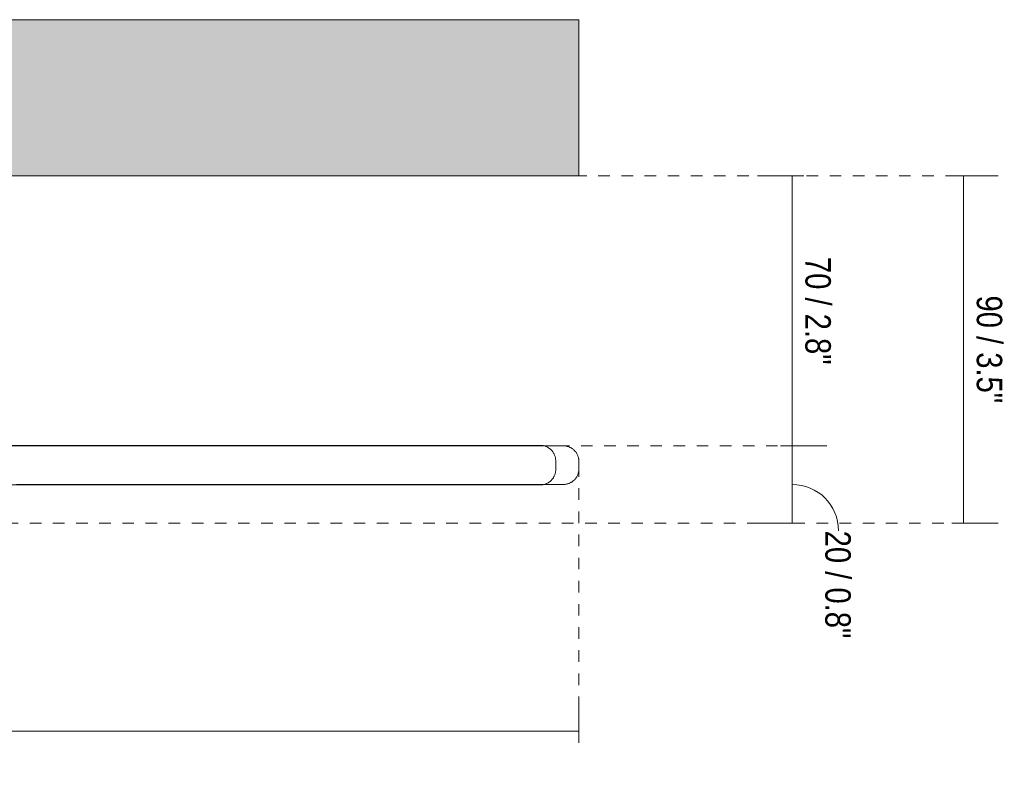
# Model space of a CAD drawing. Header units: millimetres. Extents: x 6395 to 8331, y 1727 to 6720.
# Tile 2 of 4: x 6650 to 6905, y 1847 to 2041. Entities that reach past the tile are written whole.
import ezdxf

# ---------------------------------------------------------------- set-up
doc = ezdxf.new("R2010")
doc.units = ezdxf.units.MM
doc.linetypes.add('Dash', pattern=[6, 3, -3])
for name, color, linetype, lineweight in [('Cotas', 7, 'Continuous', 9), ('Cotas-3', 7, 'Continuous', 9), ('Luminarias', 7, 'Continuous', 20), ('Techos', 7, 'Continuous', 9)]:
    doc.layers.add(name, color=color, linetype=linetype, lineweight=lineweight)
doc.layers.add('Lighthing Fixture Dim Grey Dash', color=7, linetype='Dash', lineweight=9, true_color=0xd2d2d2)
doc.styles.add('Arial Narrow', font='ARIALN.TTF', dxfattribs={"height": 6.6})
doc.dimstyles.new('FARO_-_2_2mm_Arial_Narrow_mm_Inch_Left_1', dxfattribs={"dimscale": 304.8, "dimtxt": 6.754644, "dimasz": 0, "dimexe": 0.029528, "dimexo": 0.0625, "dimgap": 0.004921, "dimtad": 1, "dimdec": 0, "dimzin": 0, "dimdsep": 46, "dimtxsty": 'Arial Narrow', "dimblk1": 'NONE', "dimblk2": 'NONE', "dimsah": 1, "dimcen": 0.09, "dimadec": 0, "dimazin": 0, "dimtfac": 1, "dimtdec": 4, "dimtix": 1, "dimtmove": 0, "dimatfit": 3, "dimfxl": 0.009843, "dimfxlon": 1, "dimtvp": 1, "dimtolj": 1, "dimtzin": 0, "dimarcsym": 2})
doc.dimstyles.new('FARO_-_2_2mm_Arial_Narrow_mm_Inch_Right', dxfattribs={"dimscale": 304.8, "dimtxt": 6.754644, "dimasz": 0, "dimexe": 0.029528, "dimexo": 0.0625, "dimgap": 0.004921, "dimtad": 1, "dimdec": 0, "dimzin": 0, "dimdsep": 46, "dimtxsty": 'Arial Narrow', "dimblk1": 'NONE', "dimblk2": 'NONE', "dimsah": 1, "dimcen": 0.09, "dimadec": 0, "dimazin": 0, "dimtfac": 1, "dimtdec": 4, "dimtix": 1, "dimtmove": 1, "dimatfit": 3, "dimfxl": 0.009843, "dimfxlon": 1, "dimtvp": 1, "dimtolj": 1, "dimtzin": 0, "dimarcsym": 2})
doc.dimstyles.new('FARO_-_2_2mm_Arial_Narrow_mm_Inch_Right_1', dxfattribs={"dimscale": 304.8, "dimtxt": 6.754644, "dimasz": 0, "dimexe": 0.029528, "dimexo": 0.0625, "dimgap": 0.004921, "dimtad": 1, "dimdec": 0, "dimzin": 0, "dimdsep": 46, "dimtxsty": 'Arial Narrow', "dimblk1": 'NONE', "dimblk2": 'NONE', "dimsah": 1, "dimcen": 0.09, "dimadec": 0, "dimazin": 0, "dimtfac": 1, "dimtdec": 4, "dimtix": 1, "dimtmove": 0, "dimatfit": 3, "dimfxl": 0.009843, "dimfxlon": 1, "dimtvp": 1, "dimtolj": 1, "dimtzin": 0, "dimarcsym": 2})

# ---------------------------------------------------------------- blocks, each defined once
blk = doc.blocks.new('COSTAS_TIPOS - 62173-78 COSTAS Wall_ceiling lamp black_Ratan ø400 H70-483617-Alzado_PDF')
at = {"layer": 'Luminarias'}
for p, q in [((6788.97, 1923.87), (6788.97, 1926.13)), ((6794.97, 1924), (6794.97, 1926))]:
    blk.add_line(p, q, dxfattribs=at)
at = {"layer": 'Luminarias', "flags": 128}
for points in [[(6784.97, 1930.13), (6784.82, 1930.13), (6784.36, 1930.13), (6783.6, 1930.13), (6782.54, 1930.13), (6781.18, 1930.13), (6779.52, 1930.13), (6777.57, 1930.13), (6775.32, 1930.13), (6772.79, 1930.13), (6769.97, 1930.13), (6766.87, 1930.13), (6763.5, 1930.13), (6759.85, 1930.13), (6755.95, 1930.13), (6751.78, 1930.13), (6747.37, 1930.13), (6742.71, 1930.13), (6737.81, 1930.13), (6732.69, 1930.13), (6727.34, 1930.13), (6721.79, 1930.13), (6716.03, 1930.13), (6710.07, 1930.13), (6703.94, 1930.13), (6697.63, 1930.13), (6691.15, 1930.13), (6684.52, 1930.13), (6677.75, 1930.13), (6670.84, 1930.13), (6663.82, 1930.13), (6656.68, 1930.13), (6649.44, 1930.13)], [(6790.97, 1930), (6790.81, 1930), (6790.34, 1930), (6789.56, 1930), (6788.47, 1930), (6787.06, 1930), (6785.35, 1930), (6783.34, 1930), (6781.02, 1930), (6778.4, 1930), (6775.5, 1930), (6772.3, 1930), (6768.82, 1930), (6765.06, 1930), (6761.03, 1930), (6756.73, 1930), (6752.18, 1930), (6747.37, 1930), (6742.32, 1930), (6737.04, 1930), (6731.52, 1930), (6725.79, 1930), (6719.85, 1930), (6713.71, 1930), (6707.38, 1930), (6700.87, 1930), (6694.19, 1930), (6687.35, 1930), (6680.36, 1930), (6673.24, 1930), (6665.99, 1930), (6658.63, 1930), (6651.16, 1930), (6643.61, 1930)], [(6647.48, 1930.13), (6654.74, 1930.13), (6661.9, 1930.13), (6668.96, 1930.13), (6675.9, 1930.13), (6682.71, 1930.13), (6689.38, 1930.13), (6695.89, 1930.13), (6702.25, 1930.13), (6708.44, 1930.13), (6714.44, 1930.13), (6720.25, 1930.13), (6725.86, 1930.13), (6731.27, 1930.13), (6736.45, 1930.13), (6741.41, 1930.13), (6746.13, 1930.13), (6750.62, 1930.13), (6754.85, 1930.13), (6758.83, 1930.13), (6762.54, 1930.13), (6765.99, 1930.13), (6769.16, 1930.13), (6772.06, 1930.13), (6774.67, 1930.13), (6776.99, 1930.13), (6779.02, 1930.13), (6780.76, 1930.13), (6782.2, 1930.13), (6783.35, 1930.13), (6784.19, 1930.13), (6784.72, 1930.13), (6784.96, 1930.13), (6784.97, 1930.13)], [(6784.97, 1930.13), (6785.13, 1930.12), (6785.29, 1930.11), (6785.45, 1930.1), (6785.61, 1930.08), (6785.76, 1930.05), (6785.92, 1930.01), (6786.07, 1929.97), (6786.23, 1929.92), (6786.38, 1929.87), (6786.53, 1929.81), (6786.67, 1929.75), (6786.82, 1929.67), (6786.96, 1929.6), (6787.09, 1929.52), (6787.23, 1929.43), (6787.36, 1929.34), (6787.48, 1929.24), (6787.61, 1929.13), (6787.72, 1929.03), (6787.84, 1928.91), (6787.95, 1928.8), (6788.05, 1928.68), (6788.15, 1928.55), (6788.25, 1928.42), (6788.33, 1928.29), (6788.42, 1928.15), (6788.5, 1928.01), (6788.57, 1927.87), (6788.64, 1927.72), (6788.7, 1927.58), (6788.75, 1927.43), (6788.8, 1927.27), (6788.84, 1927.12), (6788.88, 1926.96), (6788.91, 1926.81), (6788.93, 1926.65), (6788.95, 1926.49), (6788.96, 1926.33), (6788.97, 1926.17), (6788.97, 1926.13)], [(6785.8, 1930), (6786.63, 1930), (6788.12, 1930), (6789.29, 1930), (6790.16, 1930), (6790.72, 1930), (6790.96, 1930), (6790.97, 1930)], [(6790.97, 1930), (6791.13, 1930), (6791.29, 1929.99), (6791.45, 1929.97), (6791.61, 1929.95), (6791.76, 1929.92), (6791.92, 1929.89), (6792.07, 1929.84), (6792.23, 1929.8), (6792.38, 1929.74), (6792.53, 1929.68), (6792.67, 1929.62), (6792.82, 1929.55), (6792.96, 1929.47), (6793.09, 1929.39), (6793.23, 1929.3), (6793.36, 1929.21), (6793.48, 1929.11), (6793.61, 1929.01), (6793.72, 1928.9), (6793.84, 1928.79), (6793.95, 1928.67), (6794.05, 1928.55), (6794.15, 1928.42), (6794.25, 1928.29), (6794.33, 1928.16), (6794.42, 1928.02), (6794.5, 1927.89), (6794.57, 1927.74), (6794.64, 1927.6), (6794.7, 1927.45), (6794.75, 1927.3), (6794.8, 1927.15), (6794.84, 1926.99), (6794.88, 1926.84), (6794.91, 1926.68), (6794.93, 1926.52), (6794.95, 1926.36), (6794.96, 1926.2), (6794.97, 1926.04), (6794.97, 1926)], [(6788.97, 1923.87), (6788.97, 1923.71), (6788.96, 1923.55), (6788.94, 1923.39), (6788.92, 1923.24), (6788.89, 1923.08), (6788.85, 1922.92), (6788.81, 1922.77), (6788.77, 1922.61), (6788.71, 1922.46), (6788.65, 1922.32), (6788.59, 1922.17), (6788.52, 1922.03), (6788.44, 1921.89), (6788.36, 1921.75), (6788.27, 1921.61), (6788.18, 1921.48), (6788.08, 1921.36), (6787.98, 1921.24), (6787.87, 1921.12), (6787.76, 1921), (6787.64, 1920.89), (6787.52, 1920.79), (6787.39, 1920.69), (6787.26, 1920.6), (6787.13, 1920.51), (6786.99, 1920.42), (6786.85, 1920.35), (6786.71, 1920.27), (6786.57, 1920.21), (6786.42, 1920.14), (6786.27, 1920.09), (6786.12, 1920.04), (6785.96, 1920), (6785.81, 1919.96), (6785.65, 1919.93), (6785.49, 1919.91), (6785.33, 1919.89), (6785.17, 1919.88), (6785.01, 1919.87), (6784.97, 1919.87)], [(6794.97, 1924), (6794.97, 1923.84), (6794.96, 1923.68), (6794.94, 1923.52), (6794.92, 1923.36), (6794.89, 1923.21), (6794.85, 1923.05), (6794.81, 1922.89), (6794.77, 1922.74), (6794.71, 1922.59), (6794.65, 1922.44), (6794.59, 1922.3), (6794.52, 1922.15), (6794.44, 1922.01), (6794.36, 1921.88), (6794.27, 1921.74), (6794.18, 1921.61), (6794.08, 1921.48), (6793.98, 1921.36), (6793.87, 1921.24), (6793.76, 1921.13), (6793.64, 1921.02), (6793.52, 1920.92), (6793.39, 1920.82), (6793.26, 1920.72), (6793.13, 1920.63), (6792.99, 1920.55), (6792.85, 1920.47), (6792.71, 1920.4), (6792.57, 1920.33), (6792.42, 1920.27), (6792.27, 1920.22), (6792.12, 1920.17), (6791.96, 1920.13), (6791.81, 1920.09), (6791.65, 1920.06), (6791.49, 1920.03), (6791.33, 1920.02), (6791.17, 1920.01), (6791.01, 1920), (6790.97, 1920)], [(6649.13, 1920), (6656.62, 1920), (6664.01, 1920), (6671.29, 1920), (6678.45, 1920), (6685.48, 1920), (6692.36, 1920), (6699.08, 1920), (6705.64, 1920), (6712.02, 1920), (6718.21, 1920), (6724.21, 1920), (6730, 1920), (6735.57, 1920), (6740.92, 1920), (6746.03, 1920), (6750.91, 1920), (6755.53, 1920), (6759.9, 1920), (6764, 1920), (6767.83, 1920), (6771.39, 1920), (6774.66, 1920), (6777.65, 1920), (6780.34, 1920), (6782.74, 1920), (6784.84, 1920), (6786.63, 1920), (6788.12, 1920), (6789.29, 1920), (6790.16, 1920), (6790.72, 1920), (6790.96, 1920), (6790.97, 1920)], [(6647.48, 1919.87), (6654.74, 1919.87), (6661.9, 1919.87), (6668.96, 1919.87), (6675.9, 1919.87), (6682.71, 1919.87), (6689.38, 1919.87), (6695.89, 1919.87), (6702.25, 1919.87), (6708.44, 1919.87), (6714.44, 1919.87), (6720.25, 1919.87), (6725.86, 1919.87), (6731.27, 1919.87), (6736.45, 1919.87), (6741.41, 1919.87), (6746.13, 1919.87), (6750.62, 1919.87), (6754.85, 1919.87), (6758.83, 1919.87), (6762.54, 1919.87), (6765.99, 1919.87), (6769.16, 1919.87), (6772.06, 1919.87), (6774.67, 1919.87), (6776.99, 1919.87), (6779.02, 1919.87), (6780.76, 1919.87), (6782.2, 1919.87), (6783.35, 1919.87), (6784.19, 1919.87), (6784.72, 1919.87), (6784.96, 1919.87), (6784.97, 1919.87)], [(6784.97, 1919.87), (6784.82, 1919.87), (6784.36, 1919.87), (6783.6, 1919.87), (6782.54, 1919.87), (6781.18, 1919.87), (6779.52, 1919.87), (6777.57, 1919.87), (6775.32, 1919.87), (6772.79, 1919.87), (6769.97, 1919.87), (6766.87, 1919.87), (6763.5, 1919.87), (6759.85, 1919.87), (6755.95, 1919.87), (6751.78, 1919.87), (6747.37, 1919.87), (6742.71, 1919.87), (6737.81, 1919.87), (6732.69, 1919.87), (6727.34, 1919.87), (6721.79, 1919.87), (6716.03, 1919.87), (6710.07, 1919.87), (6703.94, 1919.87), (6697.63, 1919.87), (6691.15, 1919.87), (6684.52, 1919.87), (6677.75, 1919.87), (6670.84, 1919.87), (6663.82, 1919.87), (6656.68, 1919.87), (6649.44, 1919.87)], [(6790.97, 1920), (6790.81, 1920), (6790.34, 1920), (6789.56, 1920), (6788.47, 1920), (6787.06, 1920), (6785.88, 1920)]]:
    blk.add_lwpolyline(points, dxfattribs=at)
blk = doc.blocks.new('DIMBLOCK2-Alzado_PDF')
at = {"layer": 'Cotas-3', "color": 251, "true_color": 0x5b5b5b}
for p, q in [((6394.63, 1856.04), (6394.63, 1865.04)), ((6794.97, 1856.04), (6794.97, 1865.04)), ((6394.63, 1856.04), (6794.97, 1856.04)), ((6394.63, 1856.04), (6394.63, 1853.04)), ((6794.97, 1856.04), (6794.97, 1853.04))]:
    blk.add_line(p, q, dxfattribs=at)
at = {"layer": 'Cotas-3', "color": 0, "insert": (6573.68, 1866.07), "char_height": 6.6, "width": 50.692, "attachment_point": 1, "line_spacing_factor": 0.974696, "style": 'Arial Narrow'}
blk.add_mtext('Ø400 / 15.8"', dxfattribs=at)
blk = doc.blocks.new('_None')
blk = doc.blocks.new('DIMBLOCK3-Alzado_PDF')
at = {"layer": 'Cotas-3', "color": 251, "true_color": 0x5b5b5b}
for p, q in [((6850.29, 1930), (6847.29, 1930)), ((6850.29, 1910), (6850.29, 1930)), ((6850.29, 1930), (6859.29, 1930)), ((6850.29, 1910), (6841.29, 1910)), ((6850.29, 1910), (6853.29, 1910))]:
    blk.add_line(p, q, dxfattribs=at)
blk.add_ellipse((6850.29, 1908.01), major_axis=(12.03, 0), ratio=0.996997, start_param=0, end_param=1.570796, dxfattribs=at)
at = {"layer": 'Cotas-3', "color": 0, "insert": (6865.49, 1908.01), "char_height": 6.6, "width": 33.5802, "attachment_point": 1, "rotation": 270, "line_spacing_factor": 0.974696, "style": 'Arial Narrow'}
blk.add_mtext('20 / 0.8"', dxfattribs=at)
blk = doc.blocks.new('DIMBLOCK4-Alzado_PDF')
at = {"layer": 'Cotas-3', "color": 251, "true_color": 0x5b5b5b}
for p, q in [((6850.29, 2000), (6841.29, 2000)), ((6850.29, 1930), (6850.29, 2000)), ((6850.29, 2000), (6853.29, 2000)), ((6850.29, 1930), (6847.29, 1930)), ((6850.29, 1930), (6859.29, 1930))]:
    blk.add_line(p, q, dxfattribs=at)
at = {"layer": 'Cotas-3', "color": 0, "insert": (6860.32, 1978.99), "char_height": 6.6, "width": 33.5802, "attachment_point": 1, "rotation": 270, "line_spacing_factor": 0.974696, "style": 'Arial Narrow'}
blk.add_mtext('70 / 2.8"', dxfattribs=at)
blk = doc.blocks.new('DIMBLOCK5-Alzado_PDF')
at = {"layer": 'Cotas-3', "color": 251, "true_color": 0x5b5b5b}
for p, q in [((6894.73, 2000), (6891.73, 2000)), ((6894.73, 1910), (6894.73, 2000)), ((6894.73, 2000), (6903.73, 2000)), ((6894.73, 1910), (6891.73, 1910)), ((6894.73, 1910), (6903.73, 1910))]:
    blk.add_line(p, q, dxfattribs=at)
at = {"layer": 'Cotas-3', "color": 0, "insert": (6904.76, 1968.99), "char_height": 6.6, "width": 33.5802, "attachment_point": 1, "rotation": 270, "line_spacing_factor": 0.974696, "style": 'Arial Narrow'}
blk.add_mtext('90 / 3.5"', dxfattribs=at)

msp = doc.modelspace()

# ---------------------------------------------------------------- hatches: boundary and pattern name
at = {"layer": 'Techos', "true_color": 0xe8e8e8}
msp.add_hatch(color=254, dxfattribs=at).paths.add_polyline_path([(6394.95, 2000), (6794.95, 2000), (6794.95, 2040.5), (6394.95, 2040.5)])

# ---------------------------------------------------------------- linework, layer by layer
at = {"layer": 'Lighthing Fixture Dim Grey Dash'}
for p, q in [((6734.02, 2000), (6894.02, 2000)), ((6657.53, 1930), (6847.53, 1930)), ((6794.97, 1925), (6794.97, 1855)), ((6610.6, 1910), (6890.6, 1910))]:
    msp.add_line(p, q, dxfattribs=at)
at = {"layer": 'Techos'}
for p, q in [((6394.95, 2040.5), (6794.95, 2040.5)), ((6794.95, 2040.5), (6794.95, 2000)), ((6794.95, 2000), (6394.95, 2000))]:
    msp.add_line(p, q, dxfattribs=at)

# ---------------------------------------------------------------- block references
at = {"layer": 'Luminarias'}
msp.add_blockref('COSTAS_TIPOS - 62173-78 COSTAS Wall_ceiling lamp black_Ratan ø400 H70-483617-Alzado_PDF', (0, 0), dxfattribs=at)

# ---------------------------------------------------------------- dimensions: what is measured, and where the dimension line sits
at = {"layer": 'Cotas', "color": 251, "true_color": 0x5b5b5b}
for base, p1, p2, override, picture, middle in [((6850.29, 2000), (6847.29, 1930), (6853.29, 2000), {"dimtad": 4, "dimpost": '<>', "dimfxl": 70.256672}, 'DIMBLOCK4-Alzado_PDF', (6856.06, 1965)), ((6894.73, 2000), (6891.73, 1910), (6891.73, 2000), {"dimtad": 4, "dimpost": '<>', "dimfxl": 90}, 'DIMBLOCK5-Alzado_PDF', (6900.5, 1955))]:
    dim = msp.add_linear_dim(base=base, p1=p1, p2=p2, angle=90, dimstyle='FARO_-_2_2mm_Arial_Narrow_mm_Inch_Right_1', override=override, dxfattribs=at)
    dim.commit()
    dim.dimension.update_dxf_attribs({"geometry": picture, "text_midpoint": middle})
dim = msp.add_linear_dim(base=(6850.29, 1930), p1=(6853.29, 1910), p2=(6847.29, 1930), angle=90, dimstyle='FARO_-_2_2mm_Arial_Narrow_mm_Inch_Right', override={"dimtad": 4, "dimpost": '<>', "dimfxl": 20.880613}, dxfattribs=at)
dim.commit()
dim.dimension.update_dxf_attribs({"geometry": 'DIMBLOCK3-Alzado_PDF', "text_midpoint": (6861.09, 1891.22), "dimtype": 160, "text_rotation": 90})
dim = msp.add_linear_dim(base=(6794.97, 1856.04), p1=(6394.63, 1853.04), p2=(6794.97, 1853.04), text='Ø<>', dimstyle='FARO_-_2_2mm_Arial_Narrow_mm_Inch_Left_1', override={"dimpost": '<>', "dimfxl": 400.345205}, dxfattribs=at)
dim.commit()
dim.dimension.update_dxf_attribs({"geometry": 'DIMBLOCK2-Alzado_PDF', "text_midpoint": (6594.8, 1861.87)})

doc.saveas('drawing.dxf')
